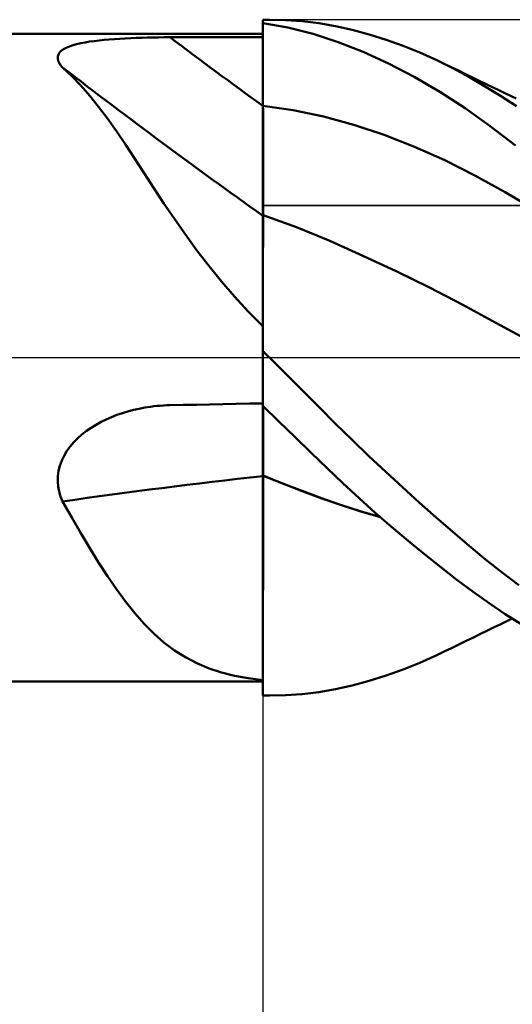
# Model space of a CAD drawing. Header units: millimetres. Extents: x -62 to 100, y -40 to 43.
# Tile 4 of 8: x 26 to 34, y -11 to 6. Entities that reach past the tile are written whole.
import ezdxf

# ---------------------------------------------------------------- set-up
doc = ezdxf.new("R2010")
doc.units = ezdxf.units.MM
doc.header["$LTSCALE"] = 4.95
doc.linetypes.add('LONGDASH_DASH', pattern=[0.85, 0.4, -0.2, 0.05, -0.2])
for name, color, linetype in [('1', 4, 'CONTINUOUS'), ('2', 7, 'CONTINUOUS'), ('4', 2, 'LONGDASH_DASH'), ('CUT', 1, 'CONTINUOUS'), ('NOCUT', 7, 'CONTINUOUS'), ('SK4', 2, 'LONGDASH_DASH')]:
    doc.layers.add(name, color=color, linetype=linetype)

msp = doc.modelspace()

# ---------------------------------------------------------------- linework, layer by layer
at = {"layer": '1', "color": 4, "linetype": 'CONTINUOUS', "lineweight": 50}
for p, q in [((30, 6), (30.12, 6)), ((30, 5.939), (30, 6)), ((30, 5.994), (30, 5.995)), ((30.402, 5.993), (30.103, 6)), ((30.7, 5.972), (30.402, 5.993)), ((30.997, 5.936), (30.7, 5.972)), ((30.448, 5.859), (30, 5.939)), ((30, 5.938), (30, 5.939)), ((30, 5.937), (30, 5.938)), ((30, 5.936), (30, 5.937)), ((30, 5.935), (30, 5.936)), ((30, 5.936), (30, 5.936)), ((30, 5.934), (30, 5.935)), ((30.001, 5.725), (30, 5.934)), ((30.001, 5.724), (30, 5.934)), ((30, 5.899), (30, 5.934)), ((30, 5.865), (30, 5.899)), ((30, 5.83), (30, 5.865)), ((30, 5.795), (30, 5.83)), ((30, 5.761), (30, 5.795)), ((30.894, 5.747), (30.448, 5.859)), ((31.291, 5.885), (30.997, 5.936)), ((31.587, 5.82), (31.291, 5.885)), ((31.887, 5.739), (31.587, 5.82)), ((0.433, 5.75), (30, 5.75)), ((26.77, 5.581), (26.847, 5.596)), ((26.847, 5.596), (26.927, 5.61)), ((26.927, 5.61), (27.011, 5.621)), ((27.011, 5.621), (27.098, 5.632)), ((27.098, 5.632), (27.186, 5.641)), ((27.186, 5.641), (27.277, 5.649)), ((27.277, 5.649), (27.37, 5.656)), ((27.37, 5.656), (27.464, 5.662)), ((27.464, 5.662), (27.56, 5.668)), ((27.56, 5.668), (27.656, 5.672)), ((27.656, 5.672), (27.754, 5.676)), ((27.754, 5.676), (27.852, 5.68)), ((27.852, 5.68), (27.951, 5.682)), ((27.951, 5.682), (28.051, 5.684)), ((28.051, 5.684), (28.151, 5.686)), ((28.151, 5.686), (28.251, 5.687)), ((28.251, 5.687), (28.351, 5.688)), ((28.351, 5.688), (28.587, 5.688)), ((28.587, 5.688), (28.822, 5.689)), ((28.822, 5.689), (29.058, 5.69)), ((29.058, 5.69), (29.293, 5.69)), ((29.293, 5.69), (29.529, 5.691)), ((29.529, 5.691), (29.764, 5.692)), ((29.764, 5.692), (30, 5.692)), ((30, 5.726), (30, 5.761)), ((30, 5.691), (30, 5.726)), ((30, 5.517), (30, 5.691)), ((30.001, 5.515), (30.001, 5.725)), ((30.001, 5.515), (30.001, 5.724)), ((31.336, 5.602), (30.894, 5.747)), ((31.781, 5.427), (31.336, 5.602)), ((32.188, 5.645), (31.887, 5.739)), ((32.49, 5.537), (32.188, 5.645)), ((26.395, 5.416), (26.425, 5.447)), ((26.425, 5.447), (26.465, 5.475)), ((26.465, 5.475), (26.513, 5.501)), ((26.513, 5.501), (26.568, 5.524)), ((26.568, 5.524), (26.63, 5.545)), ((26.63, 5.545), (26.697, 5.564)), ((26.697, 5.564), (26.77, 5.581)), ((30, 5.342), (30, 5.517)), ((30.002, 5.306), (30.001, 5.515)), ((30.002, 5.306), (30.001, 5.515)), ((32.234, 5.22), (31.781, 5.427)), ((32.791, 5.415), (32.49, 5.537)), ((26.361, 5.311), (26.363, 5.348)), ((26.37, 5.272), (26.361, 5.311)), ((26.363, 5.348), (26.374, 5.383)), ((26.387, 5.233), (26.37, 5.272)), ((26.374, 5.383), (26.395, 5.416)), ((30, 5.167), (30, 5.342)), ((30.003, 5.096), (30.002, 5.306)), ((30.003, 5.096), (30.002, 5.306)), ((33.092, 5.279), (32.791, 5.415)), ((33.376, 5.138), (33.092, 5.279)), ((33.219, 5.219), (33.092, 5.279)), ((26.413, 5.193), (26.387, 5.233)), ((26.446, 5.152), (26.413, 5.193)), ((26.611, 5), (26.446, 5.152)), ((30, 4.993), (30, 5.167)), ((30.003, 4.887), (30.003, 5.096)), ((30.003, 4.887), (30.003, 5.096)), ((32.688, 4.983), (32.234, 5.22)), ((33.346, 5.158), (33.219, 5.219)), ((33.473, 5.097), (33.346, 5.158)), ((33.657, 4.986), (33.376, 5.138)), ((33.6, 5.035), (33.473, 5.097)), ((26.772, 4.833), (26.611, 5)), ((30, 4.818), (30, 4.993)), ((33.141, 4.719), (32.688, 4.983)), ((33.722, 4.976), (33.6, 5.035)), ((33.938, 4.822), (33.657, 4.986)), ((33.844, 4.916), (33.722, 4.976)), ((33.966, 4.856), (33.844, 4.916)), ((26.93, 4.651), (26.772, 4.833)), ((30, 4.644), (30, 4.818)), ((30.004, 4.678), (30.003, 4.887)), ((30.004, 4.678), (30.003, 4.887)), ((34.22, 4.648), (33.938, 4.822)), ((34.088, 4.797), (33.966, 4.856)), ((34.191, 4.747), (34.088, 4.797)), ((34.294, 4.697), (34.191, 4.747)), ((27.087, 4.454), (26.93, 4.651)), ((30, 4.469), (30, 4.644)), ((30.004, 4.468), (30.004, 4.678)), ((30.004, 4.468), (30.004, 4.678)), ((33.59, 4.427), (33.141, 4.719)), ((34.505, 4.463), (34.22, 4.648)), ((34.397, 4.648), (34.294, 4.697)), ((34.5, 4.598), (34.397, 4.648)), ((27.244, 4.244), (27.087, 4.454)), ((30.001, 4.469), (30, 4.469)), ((30, 4.393), (30, 4.469)), ((30, 4.317), (30, 4.393)), ((30.001, 4.469), (30.001, 4.469)), ((30.002, 4.469), (30.001, 4.469)), ((30.003, 4.469), (30.002, 4.469)), ((30.004, 4.469), (30.003, 4.469)), ((30.004, 4.468), (30.004, 4.469)), ((30.005, 4.391), (30.004, 4.468)), ((30.542, 4.393), (30.004, 4.468)), ((30.005, 4.313), (30.005, 4.391)), ((31.079, 4.28), (30.542, 4.393)), ((34.036, 4.11), (33.59, 4.427)), ((27.402, 4.019), (27.244, 4.244)), ((30, 4.241), (30, 4.317)), ((30, 4.164), (30, 4.241)), ((30.005, 4.236), (30.005, 4.313)), ((30.005, 4.158), (30.005, 4.236)), ((31.617, 4.133), (31.079, 4.28)), ((30, 4.088), (30, 4.164)), ((30, 4.012), (30, 4.088)), ((30.006, 4.08), (30.005, 4.158)), ((30.006, 4.003), (30.006, 4.08)), ((32.154, 3.954), (31.617, 4.133)), ((34.487, 3.769), (34.036, 4.11)), ((27.562, 3.782), (27.402, 4.019)), ((30, 3.937), (30, 4.012)), ((30, 3.862), (30, 3.937)), ((30, 3.788), (30, 3.862)), ((30.006, 3.926), (30.006, 4.003)), ((30.006, 3.85), (30.006, 3.926)), ((30.007, 3.774), (30.006, 3.85)), ((32.692, 3.745), (32.154, 3.954)), ((27.727, 3.532), (27.562, 3.782)), ((30, 3.714), (30, 3.788)), ((30, 3.642), (30, 3.714)), ((30.007, 3.7), (30.007, 3.774)), ((30.007, 3.626), (30.007, 3.7)), ((33.229, 3.505), (32.692, 3.745)), ((27.896, 3.273), (27.727, 3.532)), ((30, 3.571), (30, 3.642)), ((30, 3.501), (30, 3.571)), ((30, 3.433), (30, 3.501)), ((30.007, 3.554), (30.007, 3.626)), ((30.007, 3.484), (30.007, 3.554)), ((33.767, 3.233), (33.229, 3.505)), ((30, 3.366), (30, 3.433)), ((30, 3.301), (30, 3.366)), ((30.008, 3.414), (30.007, 3.484)), ((30.008, 3.347), (30.008, 3.414)), ((30.008, 3.281), (30.008, 3.347)), ((28.069, 3.008), (27.896, 3.273)), ((30, 3.238), (30, 3.301)), ((30, 3.176), (30, 3.238)), ((30, 3.117), (30, 3.176)), ((30.008, 3.217), (30.008, 3.281)), ((30.008, 3.155), (30.008, 3.217)), ((30.008, 3.095), (30.008, 3.155)), ((34.304, 2.936), (33.767, 3.233)), ((28.247, 2.738), (28.069, 3.008)), ((30, 3.06), (30, 3.117)), ((30, 3.005), (30, 3.06)), ((30, 2.953), (30, 3.005)), ((30.008, 3.038), (30.008, 3.095)), ((30.008, 2.983), (30.008, 3.038)), ((30.009, 2.93), (30.008, 2.983)), ((30, 2.903), (30, 2.953)), ((30, 2.856), (30, 2.903)), ((30, 2.811), (30, 2.856)), ((30, 2.769), (30, 2.811)), ((30.009, 2.881), (30.009, 2.93)), ((30.009, 2.833), (30.009, 2.881)), ((30.009, 2.789), (30.009, 2.833)), ((34.842, 2.619), (34.304, 2.936)), ((28.433, 2.462), (28.247, 2.738)), ((30, 2.73), (30, 2.769)), ((30, 2.694), (30, 2.73)), ((30, 2.661), (30, 2.694)), ((30, 2.631), (30, 2.661)), ((30, 2.604), (30, 2.631)), ((30.009, 2.748), (30.009, 2.789)), ((30.009, 2.709), (30.009, 2.748)), ((30.009, 2.674), (30.009, 2.709)), ((30.009, 2.642), (30.009, 2.674)), ((30.009, 2.613), (30.009, 2.642)), ((28.628, 2.184), (28.433, 2.462)), ((30, 2.581), (30, 2.604)), ((30, 2.56), (30, 2.581)), ((30, 2.543), (30, 2.56)), ((30, 2.53), (30, 2.543)), ((30.001, 2.534), (30, 2.534)), ((30, 2.511), (30, 2.534)), ((30, 2.47), (30, 2.511)), ((30, 2.412), (30, 2.47)), ((30.003, 2.533), (30.001, 2.534)), ((30.004, 2.533), (30.003, 2.533)), ((30.005, 2.533), (30.004, 2.533)), ((30.007, 2.532), (30.005, 2.533)), ((30.008, 2.532), (30.007, 2.532)), ((30.007, 2.479), (30.008, 2.512)), ((30.007, 2.479), (30.008, 2.512)), ((30.007, 2.433), (30.007, 2.479)), ((30.007, 2.433), (30.007, 2.479)), ((30.008, 2.566), (30.009, 2.588)), ((30.008, 2.547), (30.008, 2.566)), ((30.008, 2.532), (30.008, 2.547)), ((30.598, 2.315), (30.008, 2.532)), ((30.008, 2.512), (30.008, 2.532)), ((30.008, 2.512), (30.008, 2.532)), ((30.009, 2.588), (30.009, 2.613)), ((30, 2.338), (30, 2.412)), ((30, 2.247), (30, 2.338)), ((30.005, 2.218), (30.006, 2.302)), ((30.005, 2.218), (30.006, 2.302)), ((30.006, 2.374), (30.007, 2.433)), ((30.006, 2.374), (30.007, 2.433)), ((30.006, 2.302), (30.006, 2.374)), ((30.006, 2.302), (30.006, 2.374)), ((31.189, 2.072), (30.598, 2.315)), ((28.833, 1.903), (28.628, 2.184)), ((30, 2.14), (30, 2.247)), ((30, 2.016), (30, 2.14)), ((30.005, 2.121), (30.005, 2.218)), ((30.005, 2.121), (30.005, 2.218)), ((30.005, 2.012), (30.005, 2.121)), ((30.005, 2.013), (30.005, 2.121)), ((30, 1.878), (30, 2.016)), ((30.004, 1.892), (30.005, 2.013)), ((30.004, 1.891), (30.005, 2.012)), ((31.779, 1.81), (31.189, 2.072)), ((29.047, 1.625), (28.833, 1.903)), ((30, 1.724), (30, 1.878)), ((30.003, 1.617), (30.004, 1.76)), ((30.003, 1.616), (30.004, 1.759)), ((30.004, 1.76), (30.004, 1.892)), ((30.004, 1.759), (30.004, 1.891)), ((32.369, 1.534), (31.779, 1.81)), ((29.269, 1.352), (29.047, 1.625)), ((30, 1.557), (30, 1.724)), ((30.003, 1.464), (30.003, 1.617)), ((30.003, 1.463), (30.003, 1.616)), ((30, 1.375), (30, 1.557)), ((30.002, 1.3), (30.003, 1.464)), ((30.002, 1.298), (30.003, 1.463)), ((32.959, 1.243), (32.369, 1.534)), ((29.501, 1.083), (29.269, 1.352)), ((30, 0.56), (30, 1.375)), ((30.002, 1.125), (30.002, 1.3)), ((30.002, 1.124), (30.002, 1.298)), ((33.549, 0.938), (32.959, 1.243)), ((29.744, 0.819), (29.501, 1.083)), ((30.002, 0.942), (30.002, 1.125)), ((30.002, 0.941), (30.002, 1.124)), ((30.001, 0.75), (30.002, 0.942)), ((30.001, 0.75), (30.002, 0.941)), ((34.139, 0.62), (33.549, 0.938)), ((30, 0.56), (29.744, 0.819)), ((30.001, 0.55), (30.001, 0.75)), ((30.001, 0.55), (30.001, 0.75)), ((30, 0.549), (30, 0.56)), ((30, 0.342), (30.001, 0.55)), ((30, 0.342), (30.001, 0.55)), ((30, -4.97), (30, 0.549)), ((34.729, 0.301), (34.139, 0.62)), ((30, 0.127), (30, 0.342)), ((30, 0.127), (30, 0.342)), ((30.017, 0.101), (30, 0.118)), ((30.034, 0.084), (30.017, 0.101)), ((30.051, 0.068), (30.034, 0.084)), ((30.068, 0.051), (30.051, 0.068)), ((30.085, 0.034), (30.068, 0.051)), ((30.102, 0.017), (30.085, 0.034)), ((30.119, 0), (30.102, 0.017)), ((30.415, -0.294), (30.119, 0)), ((30.71, -0.588), (30.415, -0.294)), ((31.003, -0.881), (30.71, -0.588)), ((27.907, -0.887), (28.008, -0.871)), ((28.008, -0.871), (28.065, -0.864)), ((28.065, -0.864), (28.122, -0.858)), ((28.122, -0.858), (28.18, -0.853)), ((28.18, -0.853), (28.237, -0.849)), ((28.237, -0.849), (28.294, -0.846)), ((28.294, -0.846), (28.351, -0.845)), ((28.351, -0.845), (28.587, -0.84)), ((28.587, -0.84), (28.822, -0.835)), ((28.822, -0.835), (29.058, -0.83)), ((29.058, -0.83), (29.293, -0.825)), ((29.293, -0.825), (29.529, -0.821)), ((29.529, -0.821), (29.764, -0.816)), ((29.764, -0.816), (30, -0.812)), ((30.287, -1.135), (30, -0.854)), ((30.008, -0.903), (30.008, -0.861)), ((30.008, -0.903), (30.008, -0.861)), ((27.316, -1.055), (27.412, -1.018)), ((27.412, -1.018), (27.509, -0.984)), ((27.509, -0.984), (27.607, -0.955)), ((27.607, -0.955), (27.706, -0.929)), ((27.706, -0.929), (27.806, -0.906)), ((27.806, -0.906), (27.907, -0.887)), ((30.008, -0.948), (30.008, -0.903)), ((30.008, -0.948), (30.008, -0.903)), ((30.008, -0.997), (30.008, -0.948)), ((30.008, -0.997), (30.008, -0.948)), ((30.008, -1.048), (30.008, -0.997)), ((30.008, -1.048), (30.008, -0.997)), ((30.008, -1.102), (30.008, -1.048)), ((30.008, -1.102), (30.008, -1.048)), ((31.294, -1.172), (31.003, -0.881)), ((26.956, -1.244), (27.042, -1.191)), ((27.042, -1.191), (27.131, -1.142)), ((27.131, -1.142), (27.223, -1.096)), ((27.223, -1.096), (27.316, -1.055)), ((30.008, -1.159), (30.008, -1.102)), ((30.008, -1.159), (30.008, -1.102)), ((30.009, -1.218), (30.008, -1.159)), ((30.009, -1.218), (30.008, -1.159)), ((30.009, -1.281), (30.009, -1.218)), ((30.009, -1.281), (30.009, -1.218)), ((30.573, -1.414), (30.287, -1.135)), ((31.587, -1.46), (31.294, -1.172)), ((26.717, -1.43), (26.792, -1.364)), ((26.792, -1.364), (26.872, -1.302)), ((26.872, -1.302), (26.956, -1.244)), ((30.009, -1.345), (30.009, -1.281)), ((30.009, -1.345), (30.009, -1.281)), ((30.009, -1.412), (30.009, -1.345)), ((30.009, -1.412), (30.009, -1.345)), ((26.582, -1.577), (26.646, -1.501)), ((26.646, -1.501), (26.717, -1.43)), ((30.009, -1.481), (30.009, -1.412)), ((30.009, -1.481), (30.009, -1.412)), ((30.009, -1.553), (30.009, -1.481)), ((30.009, -1.553), (30.009, -1.481)), ((30.009, -1.626), (30.009, -1.553)), ((30.009, -1.626), (30.009, -1.553)), ((30.858, -1.69), (30.573, -1.414)), ((31.884, -1.746), (31.587, -1.46)), ((26.432, -1.827), (26.474, -1.74)), ((26.474, -1.74), (26.524, -1.656)), ((26.524, -1.656), (26.582, -1.577)), ((30.009, -1.7), (30.009, -1.626)), ((30.009, -1.7), (30.009, -1.626)), ((30.009, -1.776), (30.009, -1.7)), ((30.009, -1.776), (30.009, -1.7)), ((31.141, -1.963), (30.858, -1.69)), ((32.182, -2.027), (31.884, -1.746)), ((26.376, -2.009), (26.399, -1.918)), ((26.399, -1.918), (26.432, -1.827)), ((30.008, -1.932), (30.009, -1.853)), ((30.008, -1.932), (30.009, -1.853)), ((30.009, -1.853), (30.009, -1.776)), ((30.009, -1.853), (30.009, -1.776)), ((26.363, -2.102), (26.376, -2.009)), ((30.001, -2.089), (30, -2.088)), ((30.001, -2.093), (30, -2.092)), ((30.003, -2.089), (30.001, -2.089)), ((30.003, -2.093), (30.001, -2.093)), ((30.004, -2.09), (30.003, -2.089)), ((30.004, -2.094), (30.003, -2.093)), ((30.005, -2.09), (30.004, -2.09)), ((30.005, -2.094), (30.004, -2.094)), ((30.007, -2.091), (30.005, -2.09)), ((30.007, -2.095), (30.005, -2.094)), ((30.008, -2.092), (30.007, -2.091)), ((30.008, -2.096), (30.007, -2.095)), ((30.008, -2.011), (30.008, -1.932)), ((30.008, -2.011), (30.008, -1.932)), ((30.008, -2.092), (30.008, -2.011)), ((30.008, -2.092), (30.008, -2.011)), ((30.353, -2.232), (30.008, -2.092)), ((30.008, -2.092), (30.008, -2.092)), ((30.008, -2.092), (30.008, -2.092)), ((30.008, -2.093), (30.008, -2.092)), ((30.008, -2.093), (30.008, -2.092)), ((30.008, -2.093), (30.008, -2.093)), ((30.008, -2.093), (30.008, -2.093)), ((30.008, -2.094), (30.008, -2.093)), ((30.008, -2.094), (30.008, -2.093)), ((30.008, -2.095), (30.008, -2.094)), ((30.008, -2.095), (30.008, -2.094)), ((30.008, -2.095), (30.008, -2.095)), ((30.008, -2.095), (30.008, -2.095)), ((30.008, -2.359), (30.008, -2.095)), ((30.008, -2.346), (30.008, -2.095)), ((30.355, -2.237), (30.008, -2.096)), ((31.424, -2.231), (31.141, -1.963)), ((32.48, -2.302), (32.182, -2.027)), ((26.361, -2.196), (26.363, -2.102)), ((26.369, -2.288), (26.361, -2.196)), ((30.697, -2.366), (30.353, -2.232)), ((30.702, -2.373), (30.355, -2.237)), ((31.709, -2.494), (31.424, -2.231)), ((26.386, -2.379), (26.369, -2.288)), ((26.412, -2.467), (26.386, -2.379)), ((30.007, -2.596), (30.008, -2.346)), ((30.007, -2.621), (30.008, -2.359)), ((31.04, -2.493), (30.697, -2.366)), ((31.048, -2.501), (30.702, -2.373)), ((32.778, -2.573), (32.48, -2.302)), ((26.446, -2.553), (26.412, -2.467)), ((26.611, -2.838), (26.446, -2.553)), ((30.007, -2.842), (30.007, -2.596)), ((30.007, -2.881), (30.007, -2.621)), ((31.382, -2.612), (31.04, -2.493)), ((31.395, -2.621), (31.048, -2.501)), ((31.73, -2.723), (31.382, -2.612)), ((31.742, -2.731), (31.395, -2.621)), ((31.998, -2.753), (31.709, -2.494)), ((33.076, -2.837), (32.778, -2.573)), ((32.08, -2.825), (31.73, -2.723)), ((32.088, -2.832), (31.742, -2.731)), ((32.288, -3.006), (31.998, -2.753)), ((26.772, -3.114), (26.611, -2.838)), ((30.006, -3.086), (30.007, -2.842)), ((30.006, -3.137), (30.007, -2.881)), ((33.371, -3.094), (33.076, -2.837)), ((26.93, -3.38), (26.772, -3.114)), ((30.006, -3.327), (30.006, -3.086)), ((30.006, -3.389), (30.006, -3.137)), ((32.579, -3.251), (32.288, -3.006)), ((33.664, -3.343), (33.371, -3.094)), ((32.869, -3.489), (32.579, -3.251)), ((27.087, -3.636), (26.93, -3.38)), ((30.005, -3.563), (30.006, -3.327)), ((30.005, -3.637), (30.006, -3.389)), ((33.159, -3.72), (32.869, -3.489)), ((33.955, -3.584), (33.664, -3.343)), ((27.244, -3.88), (27.087, -3.636)), ((30.005, -3.796), (30.005, -3.563)), ((30.005, -3.88), (30.005, -3.637)), ((34.249, -3.817), (33.955, -3.584)), ((30.005, -4.023), (30.005, -3.796)), ((33.447, -3.942), (33.159, -3.72)), ((34.545, -4.04), (34.249, -3.817)), ((27.402, -4.112), (27.244, -3.88)), ((30.004, -4.116), (30.005, -3.88)), ((33.732, -4.155), (33.447, -3.942)), ((27.562, -4.331), (27.402, -4.112)), ((30.004, -4.244), (30.005, -4.023)), ((30.004, -4.345), (30.004, -4.116)), ((34.017, -4.359), (33.732, -4.155)), ((27.727, -4.537), (27.562, -4.331)), ((30.003, -4.566), (30.004, -4.345)), ((30.004, -4.457), (30.004, -4.244)), ((34.305, -4.552), (34.017, -4.359)), ((27.896, -4.727), (27.727, -4.537)), ((30.003, -4.664), (30.004, -4.457)), ((30.003, -4.779), (30.003, -4.566)), ((30.003, -4.863), (30.003, -4.664)), ((34.216, -4.735), (34.322, -4.684)), ((34.596, -4.736), (34.305, -4.552)), ((34.322, -4.684), (34.429, -4.632)), ((28.069, -4.9), (27.896, -4.727)), ((30.002, -5.054), (30.003, -4.863)), ((30.003, -4.983), (30.003, -4.779)), ((33.864, -4.906), (33.99, -4.845)), ((33.99, -4.845), (34.11, -4.786)), ((34.11, -4.786), (34.216, -4.735)), ((28.247, -5.056), (28.069, -4.9)), ((28.433, -5.196), (28.247, -5.056)), ((30, -5.723), (30, -4.97)), ((30.002, -5.178), (30.003, -4.983)), ((30.002, -5.236), (30.002, -5.054)), ((33.483, -5.092), (33.613, -5.029)), ((33.613, -5.029), (33.739, -4.968)), ((33.739, -4.968), (33.864, -4.906)), ((28.628, -5.319), (28.433, -5.196)), ((30.002, -5.362), (30.002, -5.178)), ((30.002, -5.408), (30.002, -5.236)), ((33.092, -5.279), (33.222, -5.217)), ((33.222, -5.217), (33.353, -5.155)), ((33.353, -5.155), (33.483, -5.092)), ((28.833, -5.426), (28.628, -5.319)), ((30.001, -5.535), (30.002, -5.362)), ((30.001, -5.57), (30.002, -5.408)), ((32.49, -5.537), (32.791, -5.415)), ((32.791, -5.415), (33.092, -5.279)), ((29.047, -5.516), (28.833, -5.426)), ((29.269, -5.589), (29.047, -5.516)), ((29.501, -5.647), (29.269, -5.589)), ((30.001, -5.697), (30.001, -5.535)), ((30.001, -5.722), (30.001, -5.57)), ((32.188, -5.645), (32.49, -5.537)), ((0.433, -5.75), (30, -5.75)), ((29.744, -5.691), (29.501, -5.647)), ((30, -5.723), (29.744, -5.691)), ((30, -5.847), (30.001, -5.697)), ((30, -5.863), (30.001, -5.722)), ((30, -5.724), (30, -5.723)), ((30, -5.763), (30, -5.724)), ((30, -5.802), (30, -5.763)), ((31.587, -5.82), (31.887, -5.739)), ((31.887, -5.739), (32.188, -5.645)), ((30, -5.84), (30, -5.802)), ((30, -5.878), (30, -5.84)), ((30, -5.985), (30, -5.847)), ((30, -5.994), (30, -5.863)), ((30, -5.914), (30, -5.878)), ((30, -5.95), (30, -5.914)), ((30, -5.994), (30, -5.934)), ((30.7, -5.972), (30.997, -5.936)), ((30.997, -5.936), (31.291, -5.885)), ((31.291, -5.885), (31.587, -5.82)), ((30, -5.985), (30, -5.95)), ((30, -5.986), (30, -5.985)), ((30, -5.987), (30, -5.986)), ((30, -5.989), (30, -5.987)), ((30, -5.99), (30, -5.989)), ((30, -5.991), (30, -5.99)), ((30, -5.992), (30, -5.991)), ((30, -5.994), (30, -5.992)), ((30, -5.995), (30, -5.994)), ((30, -5.995), (30, -5.994)), ((30, -5.994), (30, -5.994)), ((30, -5.996), (30, -5.995)), ((30, -5.997), (30, -5.996)), ((30, -5.998), (30, -5.997)), ((30, -5.997), (30, -5.997)), ((30, -5.999), (30, -5.998)), ((30.017, -5.999), (30, -5.999)), ((30, -6), (30, -5.999)), ((30.12, -6), (30, -6)), ((30.034, -5.999), (30.017, -5.999)), ((30.051, -6), (30.034, -5.999)), ((30.069, -6), (30.051, -6)), ((30.086, -6), (30.069, -6)), ((30.103, -6), (30.086, -6)), ((30.103, -6), (30.402, -5.993)), ((30.402, -5.993), (30.7, -5.972))]:
    msp.add_line(p, q, dxfattribs=at)
for centre, major_axis, ratio, start_param, end_param in [((83.973, 69.926), (-89.533, 46.968), 0.833728, 1.377576, 1.397951), ((83.416, 68.863), (-89.951, 47.187), 0.833728, 1.364038, 1.407813), ((83.416, -57.447), (-97.086, 29.87), 0.488979, 5.43699, 5.480765)]:
    msp.add_ellipse(centre, major_axis=major_axis, ratio=ratio, start_param=start_param, end_param=end_param, dxfattribs=at)
at = {"layer": '2', "color": 7, "linetype": 'CONTINUOUS', "lineweight": 25}
msp.add_line((30, -6), (30, -29), dxfattribs=at)
at = {"layer": '4', "color": 2, "linetype": 'LONGDASH_DASH', "lineweight": 25}
msp.add_line((0, 0), (48, 0), dxfattribs=at)
at = {"layer": 'CUT', "color": 1, "linetype": 'CONTINUOUS', "lineweight": 25}
for p, q in [((48, 6), (30, 6)), ((30, 6), (30, 5.995)), ((30, 5.995), (30.01, 2.7)), ((30.01, 2.7), (47.99, 2.7))]:
    msp.add_line(p, q, dxfattribs=at)
at = {"layer": 'NOCUT', "color": 7, "linetype": 'CONTINUOUS', "lineweight": 25}
for p, q in [((30.01, 2.7), (30, 5.995)), ((30, 5.995), (30, 5.75)), ((30, 5.75), (0.433, 5.75)), ((47.99, 2.7), (30.01, 2.7)), ((0, 0), (48, 0))]:
    msp.add_line(p, q, dxfattribs=at)
at = {"layer": 'SK4', "color": 2, "linetype": 'LONGDASH_DASH', "lineweight": 25}
msp.add_line((-51, 0), (54, 0), dxfattribs=at)

doc.saveas('drawing.dxf')
